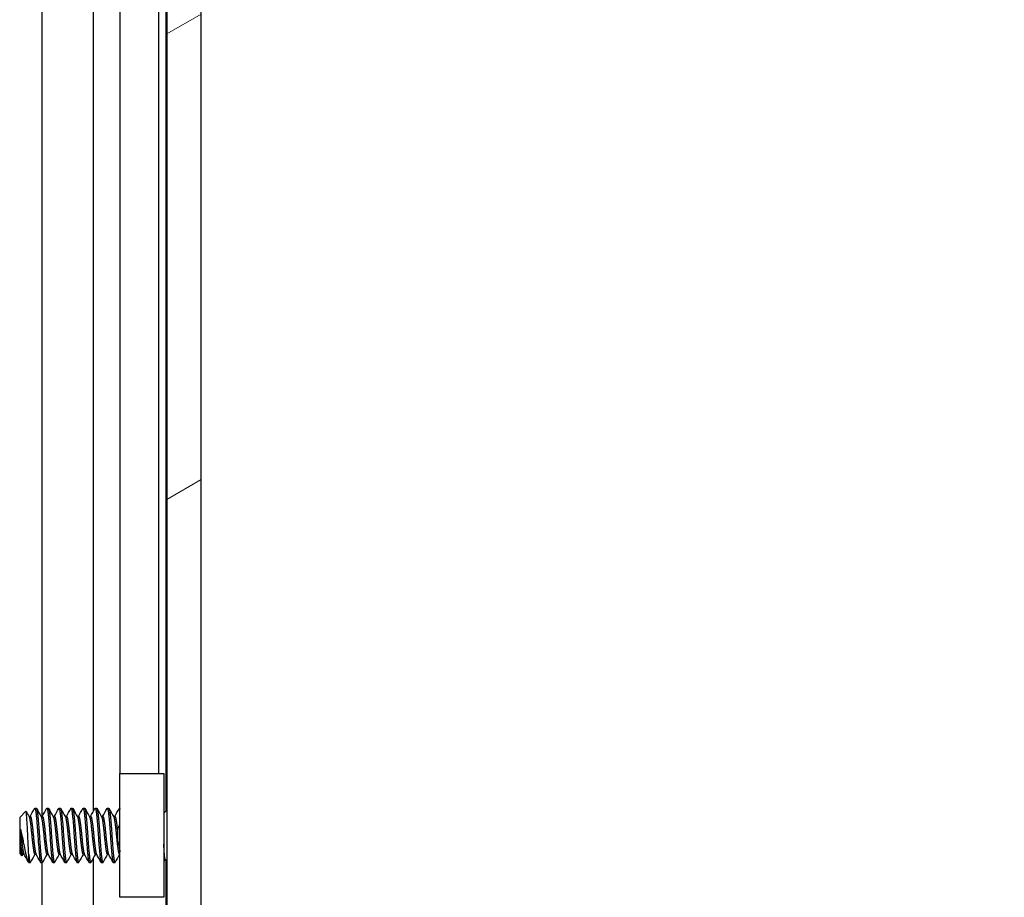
# Model space of a CAD drawing. Header units: millimetres. Extents: x 56 to 1798, y 64 to 1375.
# Tile 43 of 81: x 999 to 1051, y 462 to 509. Entities that reach past the tile are written whole.
import ezdxf

# ---------------------------------------------------------------- set-up
doc = ezdxf.new("R2010")
doc.units = ezdxf.units.MM
doc.header["$LTSCALE"] = 6.666667
for name, color, linetype, lineweight in [('Dimension (ANSI)', 7, 'Continuous', 25), ('Hatch (ANSI)', 7, 'Continuous', 18), ('Visible (ANSI)', 7, 'Continuous', 25)]:
    doc.layers.add(name, color=color, linetype=linetype, lineweight=lineweight)
doc.styles.add('Note Text (ANSI)', font='tahoma.ttf')
doc.dimstyles.new('Default - mm (ANSI)', dxfattribs={"dimscale": 6.666667, "dimtxt": 1.75, "dimasz": 1.5, "dimexe": 2, "dimexo": 1, "dimgap": 0.8, "dimtad": 0, "dimtih": 1, "dimtoh": 1, "dimrnd": 1e-08, "dimzin": 0, "dimdsep": 46, "dimtxsty": 'Note Text (ANSI)', "dimblk": 'Filled-2', "dimcen": 0.09, "dimdle": 10, "dimclrd": 256, "dimclre": 256, "dimclrt": 256, "dimadec": 1, "dimazin": 0, "dimtfac": 1.741714, "dimtofl": 0, "dimtmove": 0, "dimatfit": 3, "dimldrblk": 'Filled-1', "dimfxl": 1, "dimtolj": 1, "dimtzin": 0, "dimlwd": -1, "dimlwe": -1, "dimarcsym": 0})

# ---------------------------------------------------------------- blocks, each defined once
blk = doc.blocks.new('Filled-2')
at = {"color": 0}
for p, q in [((0, 0), (-1, 0.1667)), ((-1, 0.1667), (-1, -0.1667)), ((-1, 0), (0, 0)), ((-1, -0.1667), (0, 0))]:
    blk.add_line(p, q, dxfattribs=at)
at = {"color": 0, "flags": 128}
blk.add_lwpolyline([(-1, -0.1667), (0, 0), (-1, 0.1667), (-1, -0.1667)], dxfattribs=at)
at = {"color": 0}
blk.add_solid([(-1, -0.1667), (0, 0), (-1, 0.1667), (-1, -0.1667)], dxfattribs=at)
blk = doc.blocks.new('*D11')
at = {"layer": 'Defpoints', "color": 0, "transparency": 16777216}
for p in [(1000.07, 1084.863), (1095.216, 1084.863), (1000.07, 380.033)]:
    blk.add_point(p, dxfattribs=at)
at = {"layer": 'Dimension (ANSI)', "transparency": 16777216}
for p, q in [((1006.736, 1084.863), (1108.549, 1084.863)), ((1095.216, 1074.863), (1095.216, 680.646)), ((1095.216, 390.033), (1095.216, 631.85)), ((1006.736, 380.033), (1108.549, 380.033))]:
    blk.add_line(p, q, dxfattribs=at)
at = {"layer": 'Dimension (ANSI)', "transparency": 16777216, "xscale": 10, "yscale": 10, "zscale": 10}
for p, rotation in [((1095.216, 1084.863), 90), ((1095.216, 380.033), 270)]:
    blk.add_blockref('Filled-2', p, dxfattribs=dict(at, rotation=rotation))
at = {"layer": 'Dimension (ANSI)', "transparency": 16777216, "char_height": 11.66667, "attachment_point": 5, "style": 'Note Text (ANSI)'}
for s, insert in [('\\A1; 704.83 mm', (1095.216, 667.681)), ('\\A1;[27.749 in]', (1095.216, 643.283))]:
    blk.add_mtext(s, dxfattribs=dict(at, insert=insert))
blk = doc.blocks.new('Filled-1')
at = {"color": 0}
for p, q in [((0, 0), (-1, 0.3333)), ((-1, 0.3333), (-1, -0.3333)), ((-1, 0), (0, 0)), ((-1, -0.3333), (0, 0))]:
    blk.add_line(p, q, dxfattribs=at)
at = {"color": 0, "flags": 128}
blk.add_lwpolyline([(-1, -0.3333), (0, 0), (-1, 0.3333), (-1, -0.3333)], dxfattribs=at)
at = {"color": 0}
blk.add_solid([(-1, -0.3333), (0, 0), (-1, 0.3333), (-1, -0.3333)], dxfattribs=at)

msp = doc.modelspace()

# ---------------------------------------------------------------- hatches: boundary and pattern name
at = {"layer": 'Hatch (ANSI)'}
h = msp.add_hatch(dxfattribs=at)
h.set_pattern_fill('ANSI31', color=256, scale=169.333333, angle=-15, style=0)
h.set_pattern_definition([(30, (0, 0), (-10.58333, 18.33087), [])])
h.paths.add_polyline_path([(1008.3789, 1080.9483), (1006.5755, 1080.9483), (1006.5755, 383.9469), (1008.3789, 383.9469)])

# ---------------------------------------------------------------- linework, layer by layer
at = {"layer": 'Visible (ANSI)'}
for p, q in [((1006.5755, 1080.9483), (1006.5755, 383.9469)), ((1008.3789, 383.9469), (1008.3789, 1080.9483)), ((1000.0264, 466.7404), (1000.0264, 642.1252)), ((1002.733, 467.0223), (1002.733, 642.3778)), ((1006.5499, 467.0428), (1006.5499, 642.2524)), ((1004.1369, 468.9976), (1004.1369, 640.0745)), ((1006.1689, 468.9976), (1006.1689, 640.0507)), ((1004.1189, 468.9976), (1006.4189, 468.9976)), ((1004.1189, 462.4976), (1004.1189, 468.9976)), ((1006.4189, 468.9976), (1006.4189, 462.4976)), ((999.6477, 467.17), (999.7271, 467.17)), ((1000.2827, 467.17), (1000.3621, 467.17)), ((1000.9177, 467.17), (1000.9971, 467.17)), ((1001.5527, 467.17), (1001.6321, 467.17)), ((1002.1877, 467.17), (1002.2671, 467.17)), ((1002.8227, 467.17), (1002.9021, 467.17)), ((1003.4577, 467.17), (1003.5371, 467.17)), ((1004.0927, 467.17), (1004.1189, 467.17)), ((1006.4189, 466.9118), (1006.5755, 467.0684)), ((998.8539, 466.6938), (999.177, 467.0168)), ((998.8539, 466.6938), (998.8539, 464.8015)), ((999.3401, 466.7404), (999.4096, 466.7404)), ((999.9751, 466.7404), (1000.0446, 466.7404)), ((1000.6101, 466.7404), (1000.6796, 466.7404)), ((1001.2451, 466.7404), (1001.3146, 466.7404)), ((1001.8801, 466.7404), (1001.9496, 466.7404)), ((1002.5151, 466.7404), (1002.5846, 466.7404)), ((1003.1501, 466.7404), (1003.2196, 466.7404)), ((1003.7851, 466.7404), (1003.8546, 466.7404)), ((998.9006, 466.0708), (998.9006, 465.3029)), ((998.8539, 464.8015), (998.9727, 464.6827)), ((999.0127, 464.7548), (999.0822, 464.7548)), ((999.3302, 464.3252), (999.3302, 464.751)), ((999.6477, 464.7548), (999.7172, 464.7548)), ((1000.2827, 464.7548), (1000.3522, 464.7548)), ((1000.9177, 464.7548), (1000.9872, 464.7548)), ((1001.5527, 464.7548), (1001.6222, 464.7548)), ((1002.1877, 464.7548), (1002.2572, 464.7548)), ((1002.733, 393.3576), (1002.733, 464.5778)), ((1002.8227, 464.7548), (1002.8922, 464.7548)), ((1003.4577, 464.7548), (1003.5272, 464.7548)), ((1004.0927, 464.7548), (1004.1189, 464.7548)), ((1006.4953, 464.507), (1006.5755, 464.4268)), ((999.3302, 464.3252), (999.4096, 464.3252)), ((999.9652, 464.3252), (1000.0446, 464.3252)), ((1000.0264, 403.2676), (1000.0264, 464.3252)), ((1000.6002, 464.3252), (1000.6796, 464.3252)), ((1001.2352, 464.3252), (1001.3146, 464.3252)), ((1001.8702, 464.3252), (1001.9496, 464.3252)), ((1002.5052, 464.3252), (1002.5846, 464.3252)), ((1003.1402, 464.3252), (1003.2196, 464.3252)), ((1003.7752, 464.3252), (1003.8546, 464.3252)), ((1006.5499, 393.3576), (1006.5499, 464.4524)), ((1006.4189, 462.4976), (1004.1189, 462.4976))]:
    msp.add_line(p, q, dxfattribs=at)
msp.add_ellipse((1004.0223, 465.7476), major_axis=(0, 0.343), ratio=0.1068566, start_param=0.4127074, end_param=2.7288852, dxfattribs=at)
for points in [[(999.3997, 466.7404), (999.478, 466.8793), (999.5559, 467.0184), (999.6337, 467.1576)], [(999.741, 467.1576), (999.8221, 467.0127), (999.9033, 466.8678), (999.9848, 466.7232)], [(1000.0347, 466.7404), (1000.113, 466.8793), (1000.1909, 467.0184), (1000.2687, 467.1576)], [(1000.376, 467.1576), (1000.4571, 467.0127), (1000.5383, 466.8678), (1000.6198, 466.7232)], [(1000.6697, 466.7404), (1000.748, 466.8793), (1000.8259, 467.0184), (1000.9037, 467.1576)], [(1001.011, 467.1576), (1001.0921, 467.0127), (1001.1733, 466.8678), (1001.2548, 466.7232)], [(1001.3047, 466.7404), (1001.383, 466.8793), (1001.4609, 467.0184), (1001.5387, 467.1576)], [(1001.646, 467.1576), (1001.7271, 467.0127), (1001.8083, 466.8678), (1001.8898, 466.7232)], [(1001.9397, 466.7404), (1002.018, 466.8793), (1002.0959, 467.0184), (1002.1737, 467.1576)], [(1002.281, 467.1576), (1002.3621, 467.0127), (1002.4433, 466.8678), (1002.5248, 466.7232)], [(1002.5747, 466.7404), (1002.653, 466.8793), (1002.7309, 467.0184), (1002.8087, 467.1576)], [(1002.916, 467.1576), (1002.9971, 467.0127), (1003.0783, 466.8678), (1003.1598, 466.7232)], [(1003.2097, 466.7404), (1003.288, 466.8793), (1003.3659, 467.0184), (1003.4437, 467.1576)], [(1003.551, 467.1576), (1003.6321, 467.0127), (1003.7133, 466.8678), (1003.7948, 466.7232)], [(1003.8447, 466.7404), (1003.923, 466.8793), (1004.0009, 467.0184), (1004.0787, 467.1576)], [(1006.5603, 467.0532), (1006.5654, 467.0623), (1006.5705, 467.0713), (1006.5755, 467.0804)], [(999.1869, 467.013), (999.2411, 466.9163), (999.2954, 466.8197), (999.3498, 466.7232)], [(998.9006, 466.0708), (998.9273, 465.972), (998.9519, 465.8622), (998.974, 465.7476)], [(999.0226, 464.7548), (999.0099, 464.7322), (998.9972, 464.7096), (998.9844, 464.687)], [(999.2982, 464.3699), (999.2231, 464.5041), (999.1479, 464.6382), (999.0724, 464.7721)], [(999.6576, 464.7548), (999.5793, 464.6159), (999.5014, 464.4768), (999.4235, 464.3376)], [(999.9512, 464.3376), (999.8702, 464.4826), (999.789, 464.6274), (999.7074, 464.7721)], [(1000.2926, 464.7548), (1000.2143, 464.6159), (1000.1364, 464.4768), (1000.0585, 464.3376)], [(1000.5862, 464.3376), (1000.5052, 464.4826), (1000.424, 464.6274), (1000.3424, 464.7721)], [(1000.9276, 464.7548), (1000.8493, 464.6159), (1000.7714, 464.4768), (1000.6935, 464.3376)], [(1001.2212, 464.3376), (1001.1402, 464.4826), (1001.059, 464.6274), (1000.9774, 464.7721)], [(1001.5626, 464.7548), (1001.4843, 464.6159), (1001.4064, 464.4768), (1001.3285, 464.3376)], [(1001.8562, 464.3376), (1001.7752, 464.4826), (1001.694, 464.6274), (1001.6124, 464.7721)], [(1002.1976, 464.7548), (1002.1193, 464.6159), (1002.0414, 464.4768), (1001.9635, 464.3376)], [(1002.4912, 464.3376), (1002.4102, 464.4826), (1002.329, 464.6274), (1002.2474, 464.7721)], [(1002.8326, 464.7548), (1002.7543, 464.6159), (1002.6764, 464.4768), (1002.5985, 464.3376)], [(1003.1262, 464.3376), (1003.0452, 464.4826), (1002.964, 464.6274), (1002.8824, 464.7721)], [(1003.4676, 464.7548), (1003.3893, 464.6159), (1003.3114, 464.4768), (1003.2335, 464.3376)], [(1003.7612, 464.3376), (1003.6802, 464.4826), (1003.599, 464.6274), (1003.5174, 464.7721)], [(1004.1026, 464.7548), (1004.0243, 464.6159), (1003.9464, 464.4768), (1003.8685, 464.3376)], [(1006.5005, 464.5019), (1006.4733, 464.4534), (1006.4461, 464.4048), (1006.4189, 464.3563)]]:
    msp.add_open_spline(points, degree=3, dxfattribs=at)
for points, weights, knots in [([(999.6337, 467.1576), (999.6694, 467.2214), (999.7006, 466.9794), (999.7535, 466.5688), (999.8064, 465.7476)], [0.937106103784, 0.916453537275, 1, 0.866025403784, 1], [0.076837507, 0.076837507, 0.076837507, 0.083333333, 0.083333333, 0.09375, 0.09375, 0.09375]), ([(999.7271, 467.17), (999.7554, 467.17), (999.78, 466.9794), (999.8329, 466.5688), (999.8858, 465.7476)], [0.933012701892, 0.933012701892, 1, 0.866025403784, 1], [0.140625, 0.140625, 0.140625, 0.145833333, 0.145833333, 0.15625, 0.15625, 0.15625]), ([(1000.2687, 467.1576), (1000.3044, 467.2214), (1000.3356, 466.9794), (1000.3885, 466.5688), (1000.4414, 465.7476)], [0.937106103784, 0.916453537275, 1, 0.866025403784, 1], [0.139337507, 0.139337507, 0.139337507, 0.145833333, 0.145833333, 0.15625, 0.15625, 0.15625]), ([(1000.3621, 467.17), (1000.3904, 467.17), (1000.415, 466.9794), (1000.4679, 466.5688), (1000.5208, 465.7476)], [0.933012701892, 0.933012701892, 1, 0.866025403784, 1], [0.203125, 0.203125, 0.203125, 0.208333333, 0.208333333, 0.21875, 0.21875, 0.21875]), ([(1000.9037, 467.1576), (1000.9394, 467.2214), (1000.9706, 466.9794), (1001.0235, 466.5688), (1001.0764, 465.7476)], [0.937106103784, 0.916453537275, 1, 0.866025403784, 1], [0.201837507, 0.201837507, 0.201837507, 0.208333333, 0.208333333, 0.21875, 0.21875, 0.21875]), ([(1000.9971, 467.17), (1001.0254, 467.17), (1001.05, 466.9794), (1001.1029, 466.5688), (1001.1558, 465.7476)], [0.933012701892, 0.933012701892, 1, 0.866025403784, 1], [0.265625, 0.265625, 0.265625, 0.270833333, 0.270833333, 0.28125, 0.28125, 0.28125]), ([(1001.5387, 467.1576), (1001.5744, 467.2214), (1001.6056, 466.9794), (1001.6585, 466.5688), (1001.7114, 465.7476)], [0.937106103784, 0.916453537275, 1, 0.866025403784, 1], [0.264337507, 0.264337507, 0.264337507, 0.270833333, 0.270833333, 0.28125, 0.28125, 0.28125]), ([(1001.6321, 467.17), (1001.6604, 467.17), (1001.685, 466.9794), (1001.7379, 466.5688), (1001.7908, 465.7476)], [0.933012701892, 0.933012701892, 1, 0.866025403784, 1], [0.328125, 0.328125, 0.328125, 0.333333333, 0.333333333, 0.34375, 0.34375, 0.34375]), ([(1002.1737, 467.1576), (1002.2094, 467.2214), (1002.2406, 466.9794), (1002.2935, 466.5688), (1002.3464, 465.7476)], [0.937106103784, 0.916453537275, 1, 0.866025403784, 1], [0.326837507, 0.326837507, 0.326837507, 0.333333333, 0.333333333, 0.34375, 0.34375, 0.34375]), ([(1002.2671, 467.17), (1002.2954, 467.17), (1002.32, 466.9794), (1002.3729, 466.5688), (1002.4258, 465.7476)], [0.933012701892, 0.933012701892, 1, 0.866025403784, 1], [0.390625, 0.390625, 0.390625, 0.395833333, 0.395833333, 0.40625, 0.40625, 0.40625]), ([(1002.8087, 467.1576), (1002.8444, 467.2214), (1002.8756, 466.9794), (1002.9285, 466.5688), (1002.9814, 465.7476)], [0.937106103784, 0.916453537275, 1, 0.866025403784, 1], [0.389337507, 0.389337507, 0.389337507, 0.395833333, 0.395833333, 0.40625, 0.40625, 0.40625]), ([(1002.9021, 467.17), (1002.9304, 467.17), (1002.955, 466.9794), (1003.0079, 466.5688), (1003.0608, 465.7476)], [0.933012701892, 0.933012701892, 1, 0.866025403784, 1], [0.453125, 0.453125, 0.453125, 0.458333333, 0.458333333, 0.46875, 0.46875, 0.46875]), ([(1003.4437, 467.1576), (1003.4794, 467.2214), (1003.5106, 466.9794), (1003.5635, 466.5688), (1003.6164, 465.7476)], [0.937106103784, 0.916453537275, 1, 0.866025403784, 1], [0.451837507, 0.451837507, 0.451837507, 0.458333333, 0.458333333, 0.46875, 0.46875, 0.46875]), ([(1003.5371, 467.17), (1003.5654, 467.17), (1003.59, 466.9794), (1003.6429, 466.5688), (1003.6958, 465.7476)], [0.933012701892, 0.933012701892, 1, 0.866025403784, 1], [0.515625, 0.515625, 0.515625, 0.520833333, 0.520833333, 0.53125, 0.53125, 0.53125]), ([(999.3498, 466.7232), (999.3675, 466.6918), (999.3831, 466.6074), (999.436, 466.3208), (999.4889, 465.7476), (999.5419, 465.1744), (999.5948, 464.8878), (999.6193, 464.7548), (999.6477, 464.7548)], [0.941196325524, 0.956426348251, 1, 0.866025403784, 1, 0.866025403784, 1, 0.933012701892, 0.933012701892], [0.079945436, 0.079945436, 0.079945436, 0.083333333, 0.083333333, 0.09375, 0.09375, 0.104166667, 0.104166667, 0.109375, 0.109375, 0.109375]), ([(999.4096, 466.7404), (999.4379, 466.7404), (999.4625, 466.6074), (999.5154, 466.3208), (999.5683, 465.7476), (999.6212, 465.1744), (999.6742, 464.8878), (999.6897, 464.8034), (999.7074, 464.7721)], [0.933012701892, 0.933012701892, 1, 0.866025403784, 1, 0.866025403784, 1, 0.956426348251, 0.941196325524], [0.078125, 0.078125, 0.078125, 0.083333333, 0.083333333, 0.09375, 0.09375, 0.104166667, 0.104166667, 0.107554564, 0.107554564, 0.107554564]), ([(999.9848, 466.7232), (1000.0025, 466.6918), (1000.0181, 466.6074), (1000.071, 466.3208), (1000.1239, 465.7476), (1000.1769, 465.1744), (1000.2298, 464.8878), (1000.2543, 464.7548), (1000.2827, 464.7548)], [0.941196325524, 0.956426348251, 1, 0.866025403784, 1, 0.866025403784, 1, 0.933012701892, 0.933012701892], [0.142445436, 0.142445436, 0.142445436, 0.145833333, 0.145833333, 0.15625, 0.15625, 0.166666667, 0.166666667, 0.171875, 0.171875, 0.171875]), ([(1000.0446, 466.7404), (1000.0729, 466.7404), (1000.0975, 466.6074), (1000.1504, 466.3208), (1000.2033, 465.7476), (1000.2562, 465.1744), (1000.3092, 464.8878), (1000.3247, 464.8034), (1000.3424, 464.7721)], [0.933012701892, 0.933012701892, 1, 0.866025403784, 1, 0.866025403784, 1, 0.956426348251, 0.941196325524], [0.140625, 0.140625, 0.140625, 0.145833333, 0.145833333, 0.15625, 0.15625, 0.166666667, 0.166666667, 0.170054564, 0.170054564, 0.170054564]), ([(1000.6198, 466.7232), (1000.6375, 466.6918), (1000.6531, 466.6074), (1000.706, 466.3208), (1000.7589, 465.7476), (1000.8119, 465.1744), (1000.8648, 464.8878), (1000.8893, 464.7548), (1000.9177, 464.7548)], [0.941196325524, 0.956426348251, 1, 0.866025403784, 1, 0.866025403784, 1, 0.933012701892, 0.933012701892], [0.204945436, 0.204945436, 0.204945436, 0.208333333, 0.208333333, 0.21875, 0.21875, 0.229166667, 0.229166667, 0.234375, 0.234375, 0.234375]), ([(1000.6796, 466.7404), (1000.7079, 466.7404), (1000.7325, 466.6074), (1000.7854, 466.3208), (1000.8383, 465.7476), (1000.8912, 465.1744), (1000.9442, 464.8878), (1000.9597, 464.8034), (1000.9774, 464.7721)], [0.933012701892, 0.933012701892, 1, 0.866025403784, 1, 0.866025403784, 1, 0.956426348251, 0.941196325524], [0.203125, 0.203125, 0.203125, 0.208333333, 0.208333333, 0.21875, 0.21875, 0.229166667, 0.229166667, 0.232554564, 0.232554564, 0.232554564]), ([(1001.2548, 466.7232), (1001.2725, 466.6918), (1001.2881, 466.6074), (1001.341, 466.3208), (1001.3939, 465.7476), (1001.4469, 465.1744), (1001.4998, 464.8878), (1001.5243, 464.7548), (1001.5527, 464.7548)], [0.941196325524, 0.956426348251, 1, 0.866025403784, 1, 0.866025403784, 1, 0.933012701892, 0.933012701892], [0.267445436, 0.267445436, 0.267445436, 0.270833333, 0.270833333, 0.28125, 0.28125, 0.291666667, 0.291666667, 0.296875, 0.296875, 0.296875]), ([(1001.3146, 466.7404), (1001.3429, 466.7404), (1001.3675, 466.6074), (1001.4204, 466.3208), (1001.4733, 465.7476), (1001.5262, 465.1744), (1001.5792, 464.8878), (1001.5947, 464.8034), (1001.6124, 464.7721)], [0.933012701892, 0.933012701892, 1, 0.866025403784, 1, 0.866025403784, 1, 0.956426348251, 0.941196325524], [0.265625, 0.265625, 0.265625, 0.270833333, 0.270833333, 0.28125, 0.28125, 0.291666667, 0.291666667, 0.295054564, 0.295054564, 0.295054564]), ([(1001.8898, 466.7232), (1001.9075, 466.6918), (1001.9231, 466.6074), (1001.976, 466.3208), (1002.0289, 465.7476), (1002.0819, 465.1744), (1002.1348, 464.8878), (1002.1593, 464.7548), (1002.1877, 464.7548)], [0.941196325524, 0.956426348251, 1, 0.866025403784, 1, 0.866025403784, 1, 0.933012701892, 0.933012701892], [0.329945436, 0.329945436, 0.329945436, 0.333333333, 0.333333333, 0.34375, 0.34375, 0.354166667, 0.354166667, 0.359375, 0.359375, 0.359375]), ([(1001.9496, 466.7404), (1001.9779, 466.7404), (1002.0025, 466.6074), (1002.0554, 466.3208), (1002.1083, 465.7476), (1002.1612, 465.1744), (1002.2142, 464.8878), (1002.2297, 464.8034), (1002.2474, 464.7721)], [0.933012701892, 0.933012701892, 1, 0.866025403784, 1, 0.866025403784, 1, 0.956426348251, 0.941196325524], [0.328125, 0.328125, 0.328125, 0.333333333, 0.333333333, 0.34375, 0.34375, 0.354166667, 0.354166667, 0.357554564, 0.357554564, 0.357554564]), ([(1002.5248, 466.7232), (1002.5425, 466.6918), (1002.5581, 466.6074), (1002.611, 466.3208), (1002.6639, 465.7476), (1002.7169, 465.1744), (1002.7698, 464.8878), (1002.7943, 464.7548), (1002.8227, 464.7548)], [0.941196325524, 0.956426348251, 1, 0.866025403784, 1, 0.866025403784, 1, 0.933012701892, 0.933012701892], [0.392445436, 0.392445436, 0.392445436, 0.395833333, 0.395833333, 0.40625, 0.40625, 0.416666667, 0.416666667, 0.421875, 0.421875, 0.421875]), ([(1002.5846, 466.7404), (1002.6129, 466.7404), (1002.6375, 466.6074), (1002.6904, 466.3208), (1002.7433, 465.7476), (1002.7962, 465.1744), (1002.8492, 464.8878), (1002.8647, 464.8034), (1002.8824, 464.7721)], [0.933012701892, 0.933012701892, 1, 0.866025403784, 1, 0.866025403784, 1, 0.956426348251, 0.941196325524], [0.390625, 0.390625, 0.390625, 0.395833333, 0.395833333, 0.40625, 0.40625, 0.416666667, 0.416666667, 0.420054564, 0.420054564, 0.420054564]), ([(1003.1598, 466.7232), (1003.1775, 466.6918), (1003.1931, 466.6074), (1003.246, 466.3208), (1003.2989, 465.7476), (1003.3519, 465.1744), (1003.4048, 464.8878), (1003.4293, 464.7548), (1003.4577, 464.7548)], [0.941196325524, 0.956426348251, 1, 0.866025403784, 1, 0.866025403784, 1, 0.933012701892, 0.933012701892], [0.454945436, 0.454945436, 0.454945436, 0.458333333, 0.458333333, 0.46875, 0.46875, 0.479166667, 0.479166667, 0.484375, 0.484375, 0.484375]), ([(1003.2196, 466.7404), (1003.2479, 466.7404), (1003.2725, 466.6074), (1003.3254, 466.3208), (1003.3783, 465.7476), (1003.4312, 465.1744), (1003.4842, 464.8878), (1003.4997, 464.8034), (1003.5174, 464.7721)], [0.933012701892, 0.933012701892, 1, 0.866025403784, 1, 0.866025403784, 1, 0.956426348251, 0.941196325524], [0.453125, 0.453125, 0.453125, 0.458333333, 0.458333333, 0.46875, 0.46875, 0.479166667, 0.479166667, 0.482554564, 0.482554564, 0.482554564]), ([(1003.7948, 466.7232), (1003.8125, 466.6918), (1003.8281, 466.6074), (1003.881, 466.3208), (1003.9339, 465.7476), (1003.9869, 465.1744), (1004.0398, 464.8878), (1004.0643, 464.7548), (1004.0927, 464.7548)], [0.941196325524, 0.956426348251, 1, 0.866025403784, 1, 0.866025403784, 1, 0.933012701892, 0.933012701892], [0.517445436, 0.517445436, 0.517445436, 0.520833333, 0.520833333, 0.53125, 0.53125, 0.541666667, 0.541666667, 0.546875, 0.546875, 0.546875]), ([(1003.8546, 466.7404), (1003.8829, 466.7404), (1003.9075, 466.6074), (1003.9483, 466.3865), (1003.9931, 465.9545)], [0.933012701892, 0.933012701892, 1, 0.893471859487, 0.956352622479], [0.515625, 0.515625, 0.515625, 0.520833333, 0.520833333, 0.529116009, 0.529116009, 0.529116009]), ([(998.9006, 466.0708), (998.918, 465.9137), (998.9333, 465.7476), (998.9862, 465.1744), (999.0392, 464.8878), (999.0547, 464.8034), (999.0724, 464.7721)], [0.941670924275, 0.957095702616, 1, 0.866025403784, 1, 0.956426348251, 0.941196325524], [0.027914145, 0.027914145, 0.027914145, 0.03125, 0.03125, 0.041666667, 0.041666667, 0.045054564, 0.045054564, 0.045054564]), ([(999.8064, 465.7476), (999.8594, 464.9264), (999.9123, 464.5158), (999.9368, 464.3252), (999.9652, 464.3252)], [1, 0.866025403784, 1, 0.933012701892, 0.933012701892], [0.09375, 0.09375, 0.09375, 0.104166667, 0.104166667, 0.109375, 0.109375, 0.109375]), ([(999.8858, 465.7476), (999.9387, 464.9264), (999.9917, 464.5158), (1000.0228, 464.2738), (1000.0585, 464.3376)], [1, 0.866025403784, 1, 0.916453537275, 0.937106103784], [0.15625, 0.15625, 0.15625, 0.166666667, 0.166666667, 0.173162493, 0.173162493, 0.173162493]), ([(1000.4414, 465.7476), (1000.4944, 464.9264), (1000.5473, 464.5158), (1000.5718, 464.3252), (1000.6002, 464.3252)], [1, 0.866025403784, 1, 0.933012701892, 0.933012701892], [0.15625, 0.15625, 0.15625, 0.166666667, 0.166666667, 0.171875, 0.171875, 0.171875]), ([(1000.5208, 465.7476), (1000.5737, 464.9264), (1000.6267, 464.5158), (1000.6578, 464.2738), (1000.6935, 464.3376)], [1, 0.866025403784, 1, 0.916453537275, 0.937106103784], [0.21875, 0.21875, 0.21875, 0.229166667, 0.229166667, 0.235662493, 0.235662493, 0.235662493]), ([(1001.0764, 465.7476), (1001.1294, 464.9264), (1001.1823, 464.5158), (1001.2068, 464.3252), (1001.2352, 464.3252)], [1, 0.866025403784, 1, 0.933012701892, 0.933012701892], [0.21875, 0.21875, 0.21875, 0.229166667, 0.229166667, 0.234375, 0.234375, 0.234375]), ([(1001.1558, 465.7476), (1001.2087, 464.9264), (1001.2617, 464.5158), (1001.2928, 464.2738), (1001.3285, 464.3376)], [1, 0.866025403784, 1, 0.916453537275, 0.937106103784], [0.28125, 0.28125, 0.28125, 0.291666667, 0.291666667, 0.298162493, 0.298162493, 0.298162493]), ([(1001.7114, 465.7476), (1001.7644, 464.9264), (1001.8173, 464.5158), (1001.8418, 464.3252), (1001.8702, 464.3252)], [1, 0.866025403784, 1, 0.933012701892, 0.933012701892], [0.28125, 0.28125, 0.28125, 0.291666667, 0.291666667, 0.296875, 0.296875, 0.296875]), ([(1001.7908, 465.7476), (1001.8437, 464.9264), (1001.8967, 464.5158), (1001.9278, 464.2738), (1001.9635, 464.3376)], [1, 0.866025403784, 1, 0.916453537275, 0.937106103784], [0.34375, 0.34375, 0.34375, 0.354166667, 0.354166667, 0.360662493, 0.360662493, 0.360662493]), ([(1002.3464, 465.7476), (1002.3994, 464.9264), (1002.4523, 464.5158), (1002.4768, 464.3252), (1002.5052, 464.3252)], [1, 0.866025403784, 1, 0.933012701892, 0.933012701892], [0.34375, 0.34375, 0.34375, 0.354166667, 0.354166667, 0.359375, 0.359375, 0.359375]), ([(1002.4258, 465.7476), (1002.4787, 464.9264), (1002.5317, 464.5158), (1002.5628, 464.2738), (1002.5985, 464.3376)], [1, 0.866025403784, 1, 0.916453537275, 0.937106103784], [0.40625, 0.40625, 0.40625, 0.416666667, 0.416666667, 0.423162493, 0.423162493, 0.423162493]), ([(1002.9814, 465.7476), (1003.0344, 464.9264), (1003.0873, 464.5158), (1003.1118, 464.3252), (1003.1402, 464.3252)], [1, 0.866025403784, 1, 0.933012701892, 0.933012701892], [0.40625, 0.40625, 0.40625, 0.416666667, 0.416666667, 0.421875, 0.421875, 0.421875]), ([(1003.0608, 465.7476), (1003.1137, 464.9264), (1003.1667, 464.5158), (1003.1978, 464.2738), (1003.2335, 464.3376)], [1, 0.866025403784, 1, 0.916453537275, 0.937106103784], [0.46875, 0.46875, 0.46875, 0.479166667, 0.479166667, 0.485662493, 0.485662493, 0.485662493]), ([(1003.6164, 465.7476), (1003.6694, 464.9264), (1003.7223, 464.5158), (1003.7468, 464.3252), (1003.7752, 464.3252)], [1, 0.866025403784, 1, 0.933012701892, 0.933012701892], [0.46875, 0.46875, 0.46875, 0.479166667, 0.479166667, 0.484375, 0.484375, 0.484375]), ([(1003.6958, 465.7476), (1003.7487, 464.9264), (1003.8017, 464.5158), (1003.8328, 464.2738), (1003.8685, 464.3376)], [1, 0.866025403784, 1, 0.916453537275, 0.937106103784], [0.53125, 0.53125, 0.53125, 0.541666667, 0.541666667, 0.548162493, 0.548162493, 0.548162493]), ([(998.9006, 465.3029), (998.9323, 465.0367), (998.9598, 464.8878), (998.9843, 464.7548), (999.0127, 464.7548)], [0.933829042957, 0.925617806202, 1, 0.933012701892, 0.933012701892], [0.035883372, 0.035883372, 0.035883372, 0.041666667, 0.041666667, 0.046875, 0.046875, 0.046875]), ([(999.3302, 464.751), (999.3442, 464.6127), (999.3567, 464.5158), (999.3878, 464.2738), (999.4235, 464.3376)], [0.948065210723, 0.96476686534, 1, 0.916453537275, 0.937106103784], [0.1014272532, 0.1014272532, 0.1014272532, 0.1041666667, 0.1041666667, 0.1106624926, 0.1106624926, 0.1106624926])]:
    msp.add_rational_spline(points, weights, degree=2, knots=knots, dxfattribs=at)
for points, weights in [([(1004.0787, 467.1576), (1004.0991, 467.194), (1004.1189, 467.1256)], [0.937106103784, 0.925226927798, 0.94782147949]), ([(1004.0618, 465.2877), (1004.0924, 465.0331), (1004.1189, 464.8889)], [0.933422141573, 0.92779938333, 0.999392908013])]:
    msp.add_rational_spline(points, weights, degree=2, dxfattribs=at)
for points, knots in [([(999.2791, 465.7476), (999.2723, 465.9059), (999.2662, 466.0301), (999.2554, 466.2395), (999.2494, 466.3464), (999.2349, 466.5822), (999.2264, 466.7009), (999.2145, 466.8411), (999.2108, 466.8822), (999.1989, 466.9816), (999.1903, 467.0167), (999.1799, 467.0189), (999.1784, 467.0183), (999.177, 467.0168)], [-0.3275077, -0.3275077, -0.3275077, -0.3275077, -0.298679, -0.298679, -0.26513723, -0.26513723, -0.21824944, -0.21824944, -0.19498337, -0.19498337, -0.1484776, -0.1484776, -0.14089425, -0.14089425, -0.14089425, -0.14089425]), ([(1004.0076, 466.0618), (1004.0181, 466.105), (1004.0336, 466.1497), (1004.0719, 466.229), (1004.0937, 466.2647), (1004.1189, 466.2977)], [0, 0, 0, 0, 0.014245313, 0.014245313, 0.026722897, 0.026722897, 0.026722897, 0.026722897]), ([(998.974, 465.7476), (998.9841, 465.6954), (999.0033, 465.5966), (999.0474, 465.3762), (999.0659, 465.2852), (999.1127, 465.0582), (999.1403, 464.9281), (999.2005, 464.6588), (999.2255, 464.5582), (999.275, 464.4085), (999.3029, 464.3525), (999.3302, 464.3252)], [-0.16946906, -0.16946906, -0.16946906, -0.16946906, -0.14210049, -0.14210049, -0.12254616, -0.12254616, -0.09176944, -0.09176944, -0.05039984, -0.05039984, 0, 0, 0, 0]), ([(999.3302, 464.751), (999.3217, 464.8871), (999.313, 465.044), (999.3042, 465.2146), (999.2998, 465.3), (999.2955, 465.3872), (999.2913, 465.4764), (999.2871, 465.5656), (999.283, 465.6575), (999.2791, 465.7476)], [0, 0, 0, 0, 0.0005404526, 0.0005404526, 0.0005404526, 0.0008106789, 0.0008106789, 0.0008106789, 0.0010809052, 0.0010809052, 0.0010809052, 0.0010809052]), ([(998.9844, 464.687), (998.9787, 464.6769), (998.9729, 464.6786), (998.958, 464.7129), (998.9491, 464.7612), (998.933, 464.9047), (998.9263, 464.9824), (998.9142, 465.1244), (998.9074, 465.2105), (998.9006, 465.3029)], [-0.09938098, -0.09938098, -0.09938098, -0.09938098, -0.08213524, -0.08213524, -0.055703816, -0.055703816, -0.030124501, -0.030124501, 0, 0, 0, 0]), ([(1004.119, 465.1976), (1004.1046, 465.2164), (1004.0913, 465.236), (1004.0629, 465.2837), (1004.0487, 465.3125), (1004.0247, 465.3721), (1004.015, 465.4031), (1004.0076, 465.4334)], [0.012495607, 0.012495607, 0.012495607, 0.012495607, 0.0195994, 0.0195994, 0.029259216, 0.029259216, 0.039250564, 0.039250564, 0.039250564, 0.039250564]), ([(1006.4953, 464.507), (1006.4874, 464.5149), (1006.4795, 464.5481), (1006.4654, 464.6537), (1006.4582, 464.7315), (1006.44, 464.9694), (1006.431, 465.1007), (1006.4209, 465.261), (1006.4199, 465.2769), (1006.4189, 465.2929)], [-0.52990335, -0.52990335, -0.52990335, -0.52990335, -0.4386463, -0.4386463, -0.36077455, -0.36077455, -0.29338338, -0.29338338, -0.28602497, -0.28602497, -0.28602497, -0.28602497])]:
    msp.add_open_spline(points, degree=3, knots=knots, dxfattribs=at)

# ---------------------------------------------------------------- dimensions: what is measured, and where the dimension line sits
at = {"layer": 'Dimension (ANSI)'}
dim = msp.add_linear_dim(base=(1095.2159, 1084.8626), p1=(1000.0696, 380.0326), p2=(1000.0696, 1084.8626), angle=90, text=' <> mm\\X[27.749 in]', dimstyle='Default - mm (ANSI)', override={"dimgap": 0.8, "dimdec": 2, "dimpost": '', "dimtol": 0, "dimlim": 0, "dimtp": 0, "dimtm": 0, "dimtdec": 2, "dimatfit": 1}, dxfattribs=at)
dim.commit()
dim.dimension.update_dxf_attribs({"geometry": '*D11', "text_midpoint": (1095.2159, 656.2476), "dimtype": 160})

doc.saveas('drawing.dxf')
